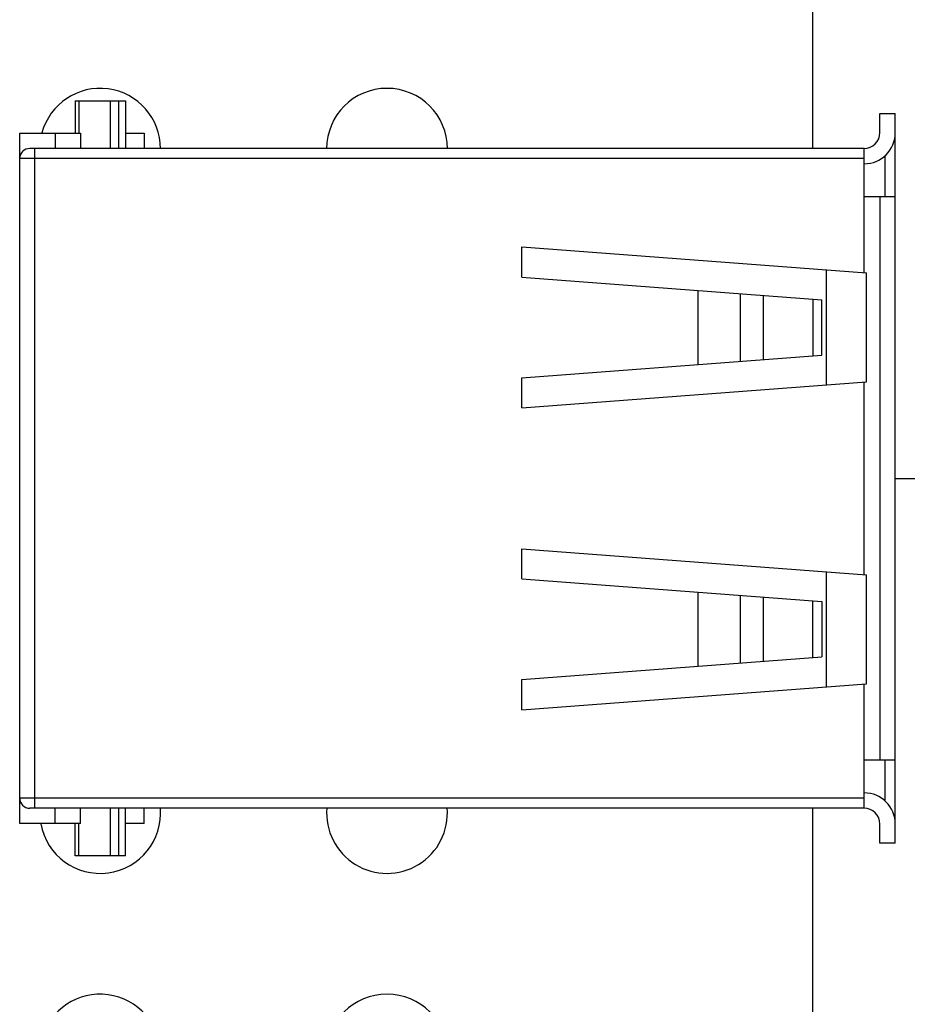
# Model space of a CAD drawing. Header units: millimetres. Extents: x 72 to 239, y 133 to 319.
# Tile 221 of 240: x 163 to 181, y 257 to 277. Entities that reach past the tile are written whole.
import ezdxf

# ---------------------------------------------------------------- set-up
doc = ezdxf.new("R2010")
doc.units = ezdxf.units.MM
doc.header["$LTSCALE"] = 5
doc.header["$PDMODE"] = 3
doc.header["$PDSIZE"] = 0.3125
doc.layers.get('0').update_dxf_attribs({"linetype": 'CONTINUOUS'})
doc.layers.get('Defpoints').update_dxf_attribs({"linetype": 'CONTINUOUS'})
doc.layers.add('7标注层', color=6, linetype='CONTINUOUS')
doc.styles.add('PC_TEXTSTYLE', font='ISOCP.SHX', dxfattribs={"width": 0.707, "bigfont": 'GBCBIG.SHX'})
doc.dimstyles.new('GB_BALLOON', dxfattribs={"dimtxt": 3, "dimasz": 2, "dimexe": 1, "dimexo": 0, "dimgap": 1.5, "dimtad": 1, "dimdec": 1, "dimdsep": 46, "dimtxsty": 'PC_TEXTSTYLE', "dimcen": 0, "dimclrd": 256, "dimclrt": 256, "dimadec": 0, "dimazin": 2, "dimtp": 0.1, "dimtm": 0.1, "dimtfac": 0.71, "dimtdec": 3, "dimtmove": 0, "dimatfit": 3, "dimfxl": 1, "dimtfill": 1, "dimarcsym": 0})

# ---------------------------------------------------------------- blocks, each defined once
blk = doc.blocks.new('*D17')
at = {"layer": '7标注层', "color": 0, "lineweight": -2}
for p, q in [((180.516, 286.173), (196.213, 286.173)), ((175.639, 240.373), (196.213, 240.373))]:
    blk.add_line(p, q, dxfattribs=at)
at = {"layer": '7标注层', "lineweight": -2}
blk.add_line((195.213, 242.373), (195.213, 284.173), dxfattribs=at)
at = {"layer": '7标注层'}
for points in [[(195.547, 284.173), (194.88, 284.173), (195.213, 286.173)], [(194.88, 242.373), (195.547, 242.373), (195.213, 240.373)]]:
    blk.add_solid(points, dxfattribs=at)
at = {"layer": 'Defpoints', "color": 0}
for p in [(180.516, 286.173), (195.213, 286.173), (175.639, 240.373)]:
    blk.add_point(p, dxfattribs=at)
at = {"layer": '7标注层', "insert": (192.363, 263.273), "char_height": 3, "attachment_point": 5, "rotation": 90, "style": 'PC_TEXTSTYLE', "bg_fill": 3, "box_fill_scale": 1.1, "bg_fill_color": 257, "bg_fill_transparency": 0}
blk.add_mtext('45.8', dxfattribs=at)
blk = doc.blocks.new('*D18')
at = {"layer": '7标注层', "color": 0, "lineweight": -2}
for p, q in [((180.279, 267.423), (188.365, 267.423)), ((180.279, 249.423), (188.365, 249.423))]:
    blk.add_line(p, q, dxfattribs=at)
at = {"layer": '7标注层', "lineweight": -2}
blk.add_line((187.365, 251.423), (187.365, 265.423), dxfattribs=at)
at = {"layer": '7标注层'}
for points in [[(187.699, 265.423), (187.032, 265.423), (187.365, 267.423)], [(187.032, 251.423), (187.699, 251.423), (187.365, 249.423)]]:
    blk.add_solid(points, dxfattribs=at)
at = {"layer": 'Defpoints', "color": 0}
for p in [(180.279, 267.423), (187.365, 267.423), (180.279, 249.423)]:
    blk.add_point(p, dxfattribs=at)
at = {"layer": '7标注层', "insert": (184.515, 258.423), "char_height": 3, "attachment_point": 5, "rotation": 90, "style": 'PC_TEXTSTYLE', "bg_fill": 3, "box_fill_scale": 1.1, "bg_fill_color": 257, "bg_fill_transparency": 0}
blk.add_mtext('18', dxfattribs=at)

msp = doc.modelspace()

# ---------------------------------------------------------------- linework, layer by layer
for p, q in [((178.632, 278.223), (178.632, 273.978)), ((163.979, 274.923), (164.979, 274.923)), ((163.979, 274.923), (163.979, 274.283)), ((164.056, 274.923), (164.056, 274.283)), ((164.686, 273.978), (164.686, 274.923)), ((164.842, 274.923), (164.842, 273.978)), ((164.979, 274.923), (164.979, 273.978)), ((179.974, 274.673), (180.279, 274.673)), ((179.974, 274.293), (179.974, 274.673)), ((180.279, 260.173), (180.279, 274.673)), ((162.879, 274.283), (164.084, 274.283)), ((162.879, 260.563), (162.879, 274.283)), ((163.584, 274.283), (163.584, 273.978)), ((164.084, 274.283), (164.084, 273.978)), ((164.979, 274.283), (165.354, 274.283)), ((165.354, 274.283), (165.354, 273.978)), ((179.659, 273.978), (163.079, 273.978)), ((163.179, 260.868), (163.179, 273.978)), ((179.659, 271.511), (179.659, 273.978)), ((179.659, 273.778), (162.879, 273.778)), ((180.079, 273.023), (180.079, 273.837)), ((179.659, 273.023), (180.279, 273.023)), ((179.974, 273.023), (179.974, 261.823)), ((172.859, 272.024), (179.709, 271.507)), ((172.859, 271.423), (172.859, 272.024)), ((172.859, 271.423), (178.819, 270.973)), ((178.913, 269.278), (178.913, 271.567)), ((179.709, 269.338), (179.709, 271.507)), ((176.358, 271.159), (176.358, 269.687)), ((177.203, 269.751), (177.203, 271.095)), ((177.652, 271.061), (177.652, 269.785)), ((178.64, 270.986), (178.64, 269.859)), ((178.819, 269.873), (178.819, 270.973)), ((172.859, 269.423), (178.819, 269.873)), ((172.859, 268.821), (172.859, 269.423)), ((172.859, 268.821), (179.709, 269.338)), ((179.659, 265.511), (179.659, 269.334)), ((172.859, 266.024), (179.709, 265.507)), ((172.859, 265.423), (172.859, 266.024)), ((178.913, 263.278), (178.913, 265.567)), ((179.709, 263.338), (179.709, 265.507)), ((172.859, 265.423), (178.819, 264.973)), ((176.358, 265.159), (176.358, 263.687)), ((177.203, 263.751), (177.203, 265.095)), ((177.652, 265.061), (177.652, 263.785)), ((178.64, 263.859), (178.64, 264.986)), ((178.819, 264.973), (178.819, 263.873)), ((172.859, 263.423), (178.819, 263.873)), ((172.859, 262.821), (172.859, 263.423)), ((172.859, 262.821), (179.709, 263.338)), ((179.659, 260.868), (179.659, 263.334)), ((180.279, 261.823), (179.659, 261.823)), ((180.079, 261.009), (180.079, 261.823)), ((179.659, 261.068), (162.879, 261.068)), ((179.659, 260.868), (163.079, 260.868)), ((163.584, 260.563), (163.584, 260.868)), ((164.084, 260.563), (164.084, 260.868)), ((164.686, 259.923), (164.686, 260.868)), ((164.842, 260.868), (164.842, 259.923)), ((164.979, 259.923), (164.979, 260.868)), ((165.354, 260.563), (165.354, 260.868)), ((178.635, 260.868), (178.636, 255.978)), ((164.084, 260.563), (162.879, 260.563)), ((163.979, 259.923), (163.979, 260.563)), ((164.056, 259.923), (164.056, 260.563)), ((165.354, 260.563), (164.979, 260.563)), ((179.974, 260.173), (179.974, 260.553)), ((180.279, 260.173), (179.974, 260.173)), ((164.979, 259.923), (163.979, 259.923))]:
    msp.add_line(p, q)
for centre, radius, start, end in [((164.478, 273.973), 1.2, 0, 164.8938), ((170.178, 273.973), 1.2, 0, 180), ((179.659, 274.293), 0.62, 270, 0), ((179.659, 274.293), 0.315, 270, 0), ((163.079, 273.778), 0.2, 90, 180), ((163.079, 261.068), 0.2, 180, 270), ((179.659, 260.553), 0.62, 0, 90), ((164.478, 260.773), 1.2, 190.3204, 4.7207), ((170.178, 260.773), 1.2, 175.2856, 4.7207), ((179.659, 260.553), 0.315, 0, 90), ((164.478, 255.973), 1.2, 0, 164.8938), ((170.178, 255.973), 1.2, 0, 180)]:
    msp.add_arc(centre, radius, start, end)

# ---------------------------------------------------------------- next in the draw order: dimensions: what is measured, and where the dimension line sits
at = {"layer": '7标注层'}
dim = msp.add_linear_dim(base=(195.213, 286.173), p1=(175.639, 240.373), p2=(180.516, 286.173), angle=90, dimstyle='GB_BALLOON', dxfattribs=at)
dim.commit()
dim.dimension.update_dxf_attribs({"geometry": '*D17', "text_midpoint": (195.213, 263.273), "dimtype": 160})

# ---------------------------------------------------------------- next in the draw order: dimensions: what is measured, and where the dimension line sits
dim = msp.add_linear_dim(base=(187.365, 267.423), p1=(180.279, 249.423), p2=(180.279, 267.423), angle=90, dimstyle='GB_BALLOON', dxfattribs=at)
dim.commit()
dim.dimension.update_dxf_attribs({"geometry": '*D18', "text_midpoint": (187.365, 258.423), "dimtype": 160})

doc.saveas('drawing.dxf')
